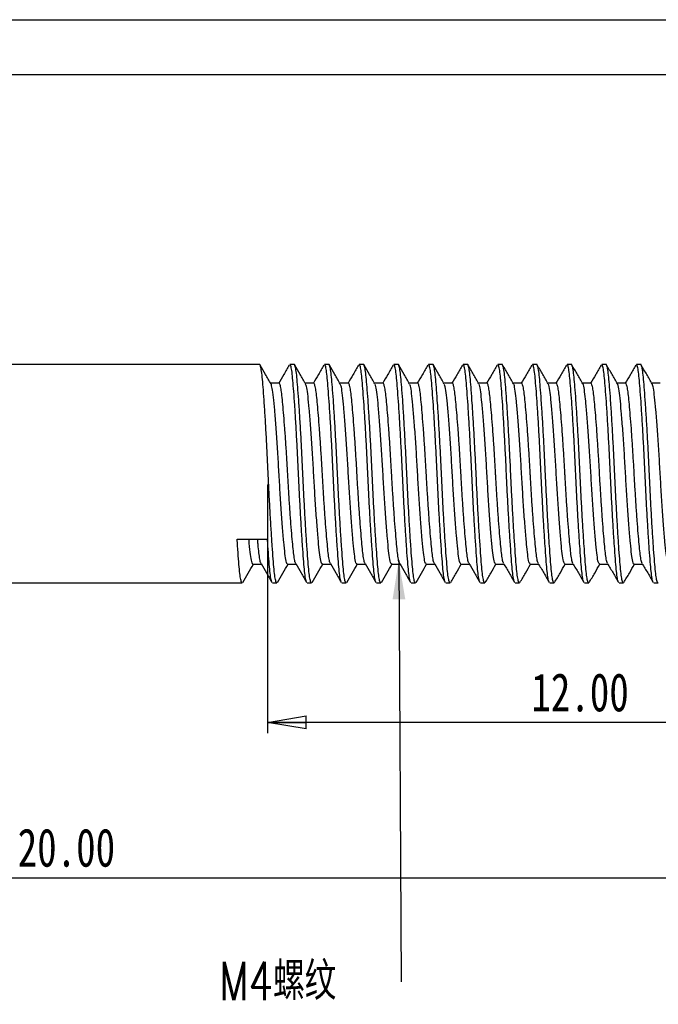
# Model space of a CAD drawing. Header units: millimetres. Extents: x 0 to 297, y 0 to 210.
# Tile 3 of 5: x 115 to 173, y 120 to 210. Entities that reach past the tile are written whole.
import ezdxf

# ---------------------------------------------------------------- set-up
doc = ezdxf.new("R2010")
doc.units = ezdxf.units.MM
doc.layers.add('图层0', color=7, linetype='Continuous', lineweight=25)
doc.styles.add('SLDTEXTSTYLE1', font='TXT', dxfattribs={"width": 0.75, "bigfont": 'bigfont'})
doc.styles.add('SLDTEXTSTYLE9', font='TXT', dxfattribs={"width": 0.75})
doc.dimstyles.new('SLDDIMSTYLE1', dxfattribs={"dimtxt": 3.5, "dimasz": 3.556, "dimexe": 0, "dimexo": 0.0625, "dimgap": 0.875, "dimtad": 1, "dimlfac": 0.2, "dimrnd": 1e-09, "dimzin": 4, "dimdsep": 46, "dimtxsty": 'SLDTEXTSTYLE9', "dimblk1": 'CLOSED', "dimblk2": 'CLOSED', "dimsah": 1, "dimcen": 0.09, "dimadec": 0, "dimazin": 1, "dimtfac": 1, "dimtofl": 0, "dimtmove": 0, "dimatfit": 3, "dimldrblk": 'CLOSED', "dimfxl": 0, "dimfrac": 2, "dimtolj": 1, "dimtzin": 12, "dimarcsym": 0})
doc.dimstyles.new('SLDDIMSTYLE2', dxfattribs={"dimtxt": 0.18, "dimasz": 3.556, "dimexe": 0, "dimexo": 0.0625, "dimgap": 0, "dimtad": 0, "dimtih": 1, "dimtoh": 1, "dimdec": 0, "dimrnd": 1e-09, "dimzin": 0, "dimdsep": 46, "dimtxsty": 'Standard', "dimsah": 1, "dimcen": 0.09, "dimadec": 0, "dimazin": 0, "dimtfac": 3.556, "dimtdec": 0, "dimtofl": 0, "dimtmove": 0, "dimatfit": 3, "dimfxl": 0, "dimfrac": 2, "dimtolj": 1, "dimtzin": 0, "dimarcsym": 0})

# ---------------------------------------------------------------- blocks, each defined once
blk = doc.blocks.new('_Closed')
at = {"color": 0, "linetype": 'ByBlock', "lineweight": -2}
for p, q in [((-1, 0.166667), (0, 0)), ((-1, 0.166667), (-1, -0.166667)), ((0, 0), (-1, -0.166667)), ((0, 0), (-1, 0))]:
    blk.add_line(p, q, dxfattribs=at)
blk = doc.blocks.new('_D_3')
at = {"layer": '图层0'}
for p, q in [((137.481, 167.413), (137.481, 144.635)), ((197.481, 167.413), (197.481, 144.635)), ((197.481, 145.635), (137.481, 145.635))]:
    blk.add_line(p, q, dxfattribs=at)
at = {"layer": '图层0', "xscale": 3.556, "yscale": 3.556, "rotation": 180.0000000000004}
blk.add_blockref('_Closed', (137.481, 145.635, 9.5), dxfattribs=at)
at = {"layer": '图层0', "xscale": 3.556, "yscale": 3.556}
blk.add_blockref('_Closed', (197.481, 145.635, 9.5), dxfattribs=at)
at = {"layer": '图层0', "insert": (161.663, 150.147), "char_height": 3.5, "attachment_point": 1, "style": 'SLDTEXTSTYLE9'}
blk.add_mtext('12.00', dxfattribs=at)
blk = doc.blocks.new('_D_6')
at = {"layer": '图层0'}
for p, q in [((197.481, 158.413), (197.481, 130.41)), ((97.481, 157.413), (97.481, 130.41)), ((97.481, 131.41), (197.481, 131.41))]:
    blk.add_line(p, q, dxfattribs=at)
at = {"layer": '图层0', "xscale": 3.556, "yscale": 3.556, "rotation": 180.0000000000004}
blk.add_blockref('_Closed', (97.481, 131.41), dxfattribs=at)
at = {"layer": '图层0', "xscale": 3.556, "yscale": 3.556}
blk.add_blockref('_Closed', (197.481, 131.41), dxfattribs=at)
at = {"layer": '图层0', "insert": (114.6, 135.922), "char_height": 3.5, "attachment_point": 1, "style": 'SLDTEXTSTYLE9'}
blk.add_mtext('20.00', dxfattribs=at)
blk = doc.blocks.new('SW_NOTE_0')
at = {"layer": '图层0', "color": 0, "insert": (-16.67, 1.821), "char_height": 3.5, "attachment_point": 1, "style": 'SLDTEXTSTYLE1'}
blk.add_mtext('M4螺纹', dxfattribs=at)

msp = doc.modelspace()

# ---------------------------------------------------------------- linework, layer by layer
at = {"color": 7, "linetype": 'Continuous', "lineweight": 25}
for p, q in [((136.759, 178.413), (97.481, 178.413)), ((139.934, 178.413), (139.538, 178.413)), ((143.109, 178.413), (142.713, 178.413)), ((146.284, 178.413), (145.888, 178.413)), ((149.459, 178.413), (149.063, 178.413)), ((152.634, 178.413), (152.238, 178.413)), ((155.809, 178.413), (155.413, 178.413)), ((158.984, 178.413), (158.588, 178.413)), ((162.159, 178.413), (161.763, 178.413)), ((165.334, 178.413), (164.938, 178.413)), ((168.509, 178.413), (168.113, 178.413)), ((171.684, 178.413), (171.288, 178.413)), ((134.706, 162.416), (137.484, 162.416)), ((97.481, 158.413), (135.172, 158.413)), ((137.95, 158.413), (138.347, 158.413)), ((141.125, 158.413), (141.522, 158.413)), ((144.3, 158.413), (144.697, 158.413)), ((147.475, 158.413), (147.872, 158.413)), ((150.65, 158.413), (151.047, 158.413)), ((153.825, 158.413), (154.222, 158.413)), ((157, 158.413), (157.397, 158.413)), ((160.175, 158.413), (160.572, 158.413)), ((163.35, 158.413), (163.747, 158.413)), ((166.525, 158.413), (166.922, 158.413)), ((169.7, 158.413), (170.097, 158.413)), ((172.875, 158.413), (173.272, 158.413))]:
    msp.add_line(p, q, dxfattribs=at)
for points, knots in [([(138.347, 158.426), (138.319, 158.446), (138.259, 158.487), (138.172, 158.925), (138.09, 159.623), (138.011, 160.581), (137.922, 161.784), (137.828, 163.213), (137.735, 164.807), (137.645, 166.49), (137.586, 167.709), (137.53, 168.909), (137.472, 170.126), (137.383, 171.814), (137.29, 173.424), (137.196, 174.877), (137.107, 176.111), (137.026, 177.096), (136.945, 177.839), (136.856, 178.276), (136.793, 178.462), (136.76, 178.41), (136.759, 178.408)], [0, 0, 0, 0, 0.051312, 0.107069, 0.161215, 0.214966, 0.270453, 0.326916, 0.383481, 0.439262, 0.493449, 0.500011, 0.55395, 0.609577, 0.666091, 0.722615, 0.778269, 0.83225, 0.886148, 0.941747, 0.998252, 1, 1, 1, 1]), ([(137.811, 176.642), (137.643, 176.932), (137.308, 177.508), (136.975, 178.083), (136.809, 178.369)], [0, 0, 0, 0, 0.503711, 1, 1, 1, 1]), ([(139.488, 178.369), (139.32, 178.078), (138.986, 177.502), (138.652, 176.927), (138.486, 176.642)], [0, 0, 0, 0, 0.504272, 1, 1, 1, 1]), ([(141.075, 158.495), (141.064, 158.506), (141.021, 158.547), (140.95, 158.933), (140.868, 159.621), (140.789, 160.582), (140.7, 161.784), (140.607, 163.213), (140.513, 164.807), (140.423, 166.491), (140.341, 168.201), (140.261, 169.915), (140.172, 171.608), (140.079, 173.232), (139.986, 174.708), (139.895, 175.972), (139.813, 176.987), (139.734, 177.762), (139.645, 178.234), (139.578, 178.459), (139.543, 178.396), (139.538, 178.387)], [0, 0, 0, 0, 0.021843, 0.079334, 0.135164, 0.190586, 0.247799, 0.306018, 0.364341, 0.421858, 0.477729, 0.533118, 0.590301, 0.648508, 0.706839, 0.76438, 0.820294, 0.87565, 0.932804, 0.990998, 1, 1, 1, 1]), ([(141.522, 158.426), (141.494, 158.446), (141.434, 158.487), (141.347, 158.925), (141.265, 159.623), (141.186, 160.581), (141.097, 161.784), (141.003, 163.213), (140.91, 164.807), (140.82, 166.49), (140.761, 167.709), (140.705, 168.909), (140.647, 170.126), (140.558, 171.814), (140.465, 173.424), (140.371, 174.877), (140.282, 176.111), (140.201, 177.096), (140.12, 177.839), (140.031, 178.276), (139.968, 178.462), (139.935, 178.41), (139.934, 178.408)], [0, 0, 0, 0, 0.0513121, 0.1070689, 0.1612152, 0.2149657, 0.2704532, 0.3269162, 0.3834806, 0.4392624, 0.4934492, 0.5000109, 0.5539504, 0.6095767, 0.6660915, 0.7226154, 0.7782685, 0.8322499, 0.8861481, 0.9417473, 0.9982525, 1, 1, 1, 1]), ([(140.986, 176.642), (140.818, 176.932), (140.483, 177.508), (140.15, 178.083), (139.984, 178.369)], [0, 0, 0, 0, 0.503503, 1, 1, 1, 1]), ([(142.663, 178.369), (142.495, 178.079), (142.171, 177.52), (141.847, 176.962), (141.691, 176.695)], [0, 0, 0, 0, 0.5198127, 1, 1, 1, 1]), ([(144.25, 158.495), (144.239, 158.506), (144.196, 158.547), (144.125, 158.933), (144.043, 159.621), (143.964, 160.582), (143.875, 161.784), (143.782, 163.213), (143.688, 164.807), (143.598, 166.491), (143.516, 168.201), (143.436, 169.915), (143.347, 171.608), (143.254, 173.232), (143.161, 174.708), (143.07, 175.972), (142.988, 176.987), (142.909, 177.762), (142.82, 178.234), (142.753, 178.459), (142.718, 178.396), (142.713, 178.387)], [0, 0, 0, 0, 0.0218475, 0.0793379, 0.1351678, 0.1905895, 0.2478022, 0.3060208, 0.3643438, 0.42186, 0.4777317, 0.5331198, 0.5903028, 0.6485096, 0.7068397, 0.7643814, 0.8202945, 0.8756509, 0.9328038, 0.9909984, 1, 1, 1, 1]), ([(144.697, 158.426), (144.669, 158.446), (144.609, 158.487), (144.522, 158.925), (144.44, 159.623), (144.361, 160.581), (144.272, 161.784), (144.178, 163.213), (144.085, 164.807), (143.995, 166.49), (143.936, 167.709), (143.88, 168.909), (143.822, 170.126), (143.733, 171.814), (143.64, 173.424), (143.546, 174.877), (143.457, 176.111), (143.376, 177.096), (143.295, 177.839), (143.206, 178.276), (143.143, 178.462), (143.11, 178.41), (143.109, 178.408)], [0, 0, 0, 0, 0.051312, 0.107069, 0.161215, 0.214966, 0.270453, 0.326916, 0.383481, 0.439262, 0.493449, 0.500011, 0.55395, 0.609577, 0.666091, 0.722615, 0.778269, 0.83225, 0.886148, 0.941747, 0.998252, 1, 1, 1, 1]), ([(144.161, 176.642), (143.993, 176.932), (143.659, 177.508), (143.325, 178.083), (143.159, 178.369)], [0, 0, 0, 0, 0.503295, 1, 1, 1, 1]), ([(145.838, 178.369), (145.67, 178.079), (145.346, 177.52), (145.022, 176.963), (144.866, 176.695)], [0, 0, 0, 0, 0.519574, 1, 1, 1, 1]), ([(147.425, 158.495), (147.414, 158.506), (147.371, 158.547), (147.3, 158.933), (147.218, 159.621), (147.139, 160.582), (147.05, 161.784), (146.957, 163.213), (146.863, 164.807), (146.773, 166.491), (146.691, 168.201), (146.611, 169.915), (146.522, 171.608), (146.429, 173.232), (146.336, 174.708), (146.245, 175.972), (146.163, 176.987), (146.084, 177.762), (145.995, 178.234), (145.928, 178.459), (145.893, 178.396), (145.888, 178.387)], [0, 0, 0, 0, 0.021852, 0.079342, 0.135171, 0.190593, 0.247805, 0.306024, 0.364346, 0.421862, 0.477734, 0.533122, 0.590304, 0.648511, 0.706841, 0.764382, 0.820295, 0.875651, 0.932804, 0.990998, 1, 1, 1, 1]), ([(147.872, 158.426), (147.844, 158.446), (147.784, 158.487), (147.697, 158.925), (147.615, 159.623), (147.536, 160.581), (147.447, 161.784), (147.353, 163.213), (147.26, 164.807), (147.17, 166.49), (147.111, 167.709), (147.055, 168.909), (146.997, 170.126), (146.908, 171.814), (146.815, 173.424), (146.721, 174.877), (146.632, 176.111), (146.551, 177.096), (146.47, 177.839), (146.381, 178.276), (146.318, 178.462), (146.285, 178.41), (146.284, 178.408)], [0, 0, 0, 0, 0.0513121, 0.1070689, 0.1612152, 0.2149657, 0.2704532, 0.3269162, 0.3834806, 0.4392624, 0.4934492, 0.5000109, 0.5539504, 0.6095767, 0.6660915, 0.7226154, 0.7782685, 0.8322499, 0.8861481, 0.9417473, 0.9982525, 1, 1, 1, 1]), ([(147.336, 176.642), (147.168, 176.932), (146.834, 177.508), (146.5, 178.083), (146.334, 178.369)], [0, 0, 0, 0, 0.503085, 1, 1, 1, 1]), ([(149.013, 178.369), (148.845, 178.079), (148.521, 177.52), (148.197, 176.963), (148.041, 176.695)], [0, 0, 0, 0, 0.519336, 1, 1, 1, 1]), ([(150.6, 158.495), (150.589, 158.506), (150.546, 158.547), (150.475, 158.933), (150.393, 159.621), (150.314, 160.582), (150.225, 161.784), (150.132, 163.213), (150.038, 164.807), (149.948, 166.491), (149.866, 168.201), (149.786, 169.915), (149.697, 171.608), (149.604, 173.232), (149.511, 174.708), (149.42, 175.972), (149.338, 176.987), (149.259, 177.762), (149.17, 178.234), (149.103, 178.459), (149.068, 178.396), (149.063, 178.387)], [0, 0, 0, 0, 0.021856, 0.079345, 0.135175, 0.190596, 0.247808, 0.306027, 0.364349, 0.421865, 0.477736, 0.533124, 0.590306, 0.648512, 0.706842, 0.764383, 0.820296, 0.875652, 0.932804, 0.990998, 1, 1, 1, 1]), ([(151.047, 158.426), (151.019, 158.446), (150.959, 158.487), (150.872, 158.925), (150.79, 159.623), (150.711, 160.581), (150.622, 161.784), (150.528, 163.213), (150.435, 164.807), (150.345, 166.49), (150.286, 167.709), (150.23, 168.909), (150.172, 170.126), (150.083, 171.814), (149.99, 173.424), (149.896, 174.877), (149.807, 176.111), (149.726, 177.096), (149.645, 177.839), (149.556, 178.276), (149.493, 178.462), (149.46, 178.41), (149.459, 178.408)], [0, 0, 0, 0, 0.051312, 0.107069, 0.161215, 0.214966, 0.270453, 0.326916, 0.383481, 0.439262, 0.493449, 0.500011, 0.55395, 0.609577, 0.666091, 0.722615, 0.778269, 0.83225, 0.886148, 0.941747, 0.998252, 1, 1, 1, 1]), ([(150.511, 176.642), (150.343, 176.932), (150.009, 177.507), (149.675, 178.083), (149.509, 178.369)], [0, 0, 0, 0, 0.502874, 1, 1, 1, 1]), ([(152.188, 178.369), (152.02, 178.079), (151.696, 177.52), (151.372, 176.963), (151.216, 176.695)], [0, 0, 0, 0, 0.519098, 1, 1, 1, 1]), ([(153.775, 158.495), (153.764, 158.506), (153.721, 158.547), (153.65, 158.933), (153.568, 159.621), (153.489, 160.582), (153.4, 161.784), (153.307, 163.213), (153.213, 164.807), (153.123, 166.491), (153.041, 168.201), (152.961, 169.915), (152.872, 171.608), (152.779, 173.232), (152.686, 174.708), (152.595, 175.972), (152.513, 176.987), (152.434, 177.762), (152.345, 178.234), (152.278, 178.459), (152.243, 178.396), (152.238, 178.387)], [0, 0, 0, 0, 0.02186, 0.079349, 0.135178, 0.1906, 0.247811, 0.306029, 0.364352, 0.421867, 0.477738, 0.533126, 0.590308, 0.648514, 0.706843, 0.764384, 0.820297, 0.875652, 0.932805, 0.990999, 1, 1, 1, 1]), ([(154.222, 158.426), (154.194, 158.446), (154.134, 158.487), (154.047, 158.925), (153.965, 159.623), (153.886, 160.581), (153.797, 161.784), (153.703, 163.213), (153.61, 164.807), (153.52, 166.49), (153.461, 167.709), (153.405, 168.909), (153.347, 170.126), (153.258, 171.814), (153.165, 173.424), (153.071, 174.877), (152.982, 176.111), (152.901, 177.096), (152.82, 177.839), (152.731, 178.276), (152.668, 178.462), (152.635, 178.41), (152.634, 178.408)], [0, 0, 0, 0, 0.051312, 0.107069, 0.161215, 0.214966, 0.270453, 0.326916, 0.383481, 0.439262, 0.493449, 0.500011, 0.55395, 0.609577, 0.666091, 0.722615, 0.778269, 0.83225, 0.886148, 0.941747, 0.998252, 1, 1, 1, 1]), ([(153.686, 176.642), (153.518, 176.932), (153.184, 177.507), (152.85, 178.083), (152.684, 178.369)], [0, 0, 0, 0, 0.502662, 1, 1, 1, 1]), ([(155.363, 178.369), (155.195, 178.079), (154.871, 177.521), (154.547, 176.963), (154.391, 176.695)], [0, 0, 0, 0, 0.5188605, 1, 1, 1, 1]), ([(156.95, 158.495), (156.939, 158.506), (156.896, 158.547), (156.825, 158.933), (156.743, 159.621), (156.664, 160.582), (156.575, 161.784), (156.482, 163.213), (156.388, 164.807), (156.298, 166.491), (156.216, 168.201), (156.136, 169.915), (156.047, 171.608), (155.954, 173.232), (155.861, 174.708), (155.77, 175.972), (155.688, 176.987), (155.609, 177.762), (155.52, 178.234), (155.453, 178.459), (155.418, 178.396), (155.413, 178.387)], [0, 0, 0, 0, 0.021864, 0.079353, 0.135182, 0.190603, 0.247815, 0.306032, 0.364354, 0.42187, 0.47774, 0.533127, 0.59031, 0.648515, 0.706845, 0.764385, 0.820298, 0.875653, 0.932805, 0.990999, 1, 1, 1, 1]), ([(157.397, 158.426), (157.369, 158.446), (157.309, 158.487), (157.222, 158.925), (157.14, 159.623), (157.061, 160.581), (156.972, 161.784), (156.878, 163.213), (156.785, 164.807), (156.695, 166.49), (156.636, 167.709), (156.58, 168.909), (156.522, 170.126), (156.433, 171.814), (156.34, 173.424), (156.246, 174.877), (156.157, 176.111), (156.076, 177.096), (155.995, 177.839), (155.906, 178.276), (155.843, 178.462), (155.81, 178.41), (155.809, 178.408)], [0, 0, 0, 0, 0.051312, 0.107069, 0.161215, 0.214966, 0.270453, 0.326916, 0.383481, 0.439262, 0.493449, 0.500011, 0.55395, 0.609577, 0.666091, 0.722615, 0.778269, 0.83225, 0.886148, 0.941747, 0.998252, 1, 1, 1, 1]), ([(156.861, 176.642), (156.693, 176.932), (156.359, 177.507), (156.025, 178.083), (155.859, 178.369)], [0, 0, 0, 0, 0.50245, 1, 1, 1, 1]), ([(158.538, 178.369), (158.37, 178.079), (158.046, 177.521), (157.722, 176.963), (157.566, 176.695)], [0, 0, 0, 0, 0.518623, 1, 1, 1, 1]), ([(160.125, 158.495), (160.114, 158.506), (160.071, 158.547), (160, 158.933), (159.918, 159.621), (159.839, 160.582), (159.75, 161.784), (159.657, 163.213), (159.563, 164.807), (159.473, 166.491), (159.391, 168.201), (159.311, 169.915), (159.222, 171.608), (159.129, 173.232), (159.036, 174.708), (158.945, 175.972), (158.863, 176.987), (158.784, 177.762), (158.695, 178.234), (158.628, 178.459), (158.593, 178.396), (158.588, 178.387)], [0, 0, 0, 0, 0.021868, 0.079357, 0.135186, 0.190606, 0.247818, 0.306035, 0.364357, 0.421872, 0.477742, 0.533129, 0.590311, 0.648517, 0.706846, 0.764386, 0.820298, 0.875653, 0.932805, 0.990999, 1, 1, 1, 1]), ([(160.572, 158.426), (160.544, 158.446), (160.484, 158.487), (160.397, 158.925), (160.315, 159.623), (160.236, 160.581), (160.147, 161.784), (160.053, 163.213), (159.96, 164.807), (159.87, 166.49), (159.811, 167.709), (159.755, 168.909), (159.697, 170.126), (159.608, 171.814), (159.515, 173.424), (159.421, 174.877), (159.332, 176.111), (159.251, 177.096), (159.17, 177.839), (159.081, 178.276), (159.018, 178.462), (158.985, 178.41), (158.984, 178.408)], [0, 0, 0, 0, 0.051312, 0.107069, 0.161215, 0.214966, 0.270453, 0.326916, 0.383481, 0.439262, 0.493449, 0.500011, 0.55395, 0.609577, 0.666091, 0.722615, 0.778269, 0.83225, 0.886148, 0.941747, 0.998252, 1, 1, 1, 1]), ([(160.036, 176.642), (159.868, 176.931), (159.534, 177.507), (159.2, 178.083), (159.034, 178.369)], [0, 0, 0, 0, 0.502236, 1, 1, 1, 1]), ([(161.713, 178.369), (161.545, 178.079), (161.221, 177.521), (160.897, 176.963), (160.741, 176.695)], [0, 0, 0, 0, 0.518387, 1, 1, 1, 1]), ([(163.3, 158.495), (163.289, 158.506), (163.246, 158.547), (163.175, 158.933), (163.093, 159.621), (163.014, 160.582), (162.925, 161.784), (162.832, 163.213), (162.738, 164.807), (162.648, 166.491), (162.566, 168.201), (162.486, 169.915), (162.397, 171.608), (162.304, 173.232), (162.211, 174.708), (162.12, 175.972), (162.038, 176.987), (161.959, 177.762), (161.87, 178.234), (161.803, 178.459), (161.768, 178.396), (161.763, 178.387)], [0, 0, 0, 0, 0.021872, 0.079361, 0.135189, 0.19061, 0.247821, 0.306038, 0.36436, 0.421874, 0.477745, 0.533131, 0.590313, 0.648518, 0.706847, 0.764387, 0.820299, 0.875654, 0.932805, 0.990999, 1, 1, 1, 1]), ([(163.747, 158.426), (163.719, 158.446), (163.659, 158.487), (163.572, 158.925), (163.49, 159.623), (163.411, 160.581), (163.322, 161.784), (163.228, 163.213), (163.135, 164.807), (163.045, 166.49), (162.986, 167.709), (162.93, 168.909), (162.872, 170.126), (162.783, 171.814), (162.69, 173.424), (162.596, 174.877), (162.507, 176.111), (162.426, 177.096), (162.345, 177.839), (162.256, 178.276), (162.193, 178.462), (162.16, 178.41), (162.159, 178.408)], [0, 0, 0, 0, 0.051312, 0.107069, 0.161215, 0.214966, 0.270453, 0.326916, 0.383481, 0.439262, 0.493449, 0.500011, 0.55395, 0.609577, 0.666091, 0.722615, 0.778269, 0.83225, 0.886148, 0.941747, 0.998252, 1, 1, 1, 1]), ([(163.211, 176.642), (163.043, 176.931), (162.709, 177.507), (162.375, 178.082), (162.209, 178.369)], [0, 0, 0, 0, 0.502021, 1, 1, 1, 1]), ([(164.888, 178.369), (164.72, 178.08), (164.396, 177.521), (164.072, 176.963), (163.916, 176.695)], [0, 0, 0, 0, 0.51815, 1, 1, 1, 1]), ([(166.475, 158.495), (166.464, 158.506), (166.421, 158.547), (166.35, 158.933), (166.268, 159.621), (166.189, 160.582), (166.1, 161.784), (166.007, 163.213), (165.913, 164.807), (165.823, 166.491), (165.741, 168.201), (165.661, 169.915), (165.572, 171.608), (165.479, 173.232), (165.386, 174.708), (165.295, 175.972), (165.213, 176.987), (165.134, 177.762), (165.045, 178.234), (164.978, 178.459), (164.943, 178.396), (164.938, 178.387)], [0, 0, 0, 0, 0.021876, 0.079365, 0.135193, 0.190613, 0.247824, 0.306041, 0.364362, 0.421877, 0.477747, 0.533133, 0.590315, 0.64852, 0.706848, 0.764388, 0.8203, 0.875654, 0.932806, 0.990999, 1, 1, 1, 1]), ([(166.922, 158.426), (166.894, 158.446), (166.834, 158.487), (166.747, 158.925), (166.665, 159.623), (166.586, 160.581), (166.497, 161.784), (166.403, 163.213), (166.31, 164.807), (166.22, 166.49), (166.161, 167.709), (166.105, 168.909), (166.047, 170.126), (165.958, 171.814), (165.865, 173.424), (165.771, 174.877), (165.682, 176.111), (165.601, 177.096), (165.52, 177.839), (165.431, 178.276), (165.368, 178.462), (165.335, 178.41), (165.334, 178.408)], [0, 0, 0, 0, 0.051312, 0.107069, 0.161215, 0.214966, 0.270453, 0.326916, 0.383481, 0.439262, 0.493449, 0.500011, 0.55395, 0.609577, 0.666091, 0.722615, 0.778269, 0.83225, 0.886148, 0.941747, 0.998252, 1, 1, 1, 1]), ([(166.386, 176.642), (166.218, 176.931), (165.884, 177.507), (165.55, 178.082), (165.384, 178.369)], [0, 0, 0, 0, 0.501806, 1, 1, 1, 1]), ([(168.063, 178.369), (167.895, 178.08), (167.572, 177.521), (167.248, 176.964), (167.091, 176.695)], [0, 0, 0, 0, 0.517915, 1, 1, 1, 1]), ([(169.65, 158.495), (169.639, 158.506), (169.596, 158.547), (169.525, 158.933), (169.443, 159.621), (169.364, 160.582), (169.275, 161.784), (169.182, 163.213), (169.088, 164.807), (168.998, 166.491), (168.916, 168.201), (168.836, 169.915), (168.747, 171.608), (168.654, 173.232), (168.561, 174.708), (168.47, 175.972), (168.388, 176.987), (168.309, 177.762), (168.22, 178.234), (168.153, 178.459), (168.118, 178.396), (168.113, 178.387)], [0, 0, 0, 0, 0.02188, 0.079368, 0.135196, 0.190616, 0.247827, 0.306044, 0.364365, 0.421879, 0.477749, 0.533135, 0.590316, 0.648521, 0.706849, 0.764389, 0.8203, 0.875655, 0.932806, 0.990999, 1, 1, 1, 1]), ([(170.097, 158.426), (170.069, 158.446), (170.009, 158.487), (169.922, 158.925), (169.84, 159.623), (169.761, 160.581), (169.672, 161.784), (169.578, 163.213), (169.485, 164.807), (169.395, 166.49), (169.336, 167.709), (169.28, 168.909), (169.222, 170.126), (169.133, 171.814), (169.04, 173.424), (168.946, 174.877), (168.857, 176.111), (168.776, 177.096), (168.695, 177.839), (168.606, 178.276), (168.543, 178.462), (168.51, 178.41), (168.509, 178.408)], [0, 0, 0, 0, 0.0513121, 0.1070689, 0.1612152, 0.2149657, 0.2704532, 0.3269162, 0.3834806, 0.4392624, 0.4934492, 0.5000109, 0.5539504, 0.6095767, 0.6660915, 0.7226154, 0.7782685, 0.8322499, 0.8861481, 0.9417473, 0.9982525, 1, 1, 1, 1]), ([(169.561, 176.642), (169.393, 176.931), (169.059, 177.507), (168.726, 178.082), (168.559, 178.369)], [0, 0, 0, 0, 0.50159, 1, 1, 1, 1]), ([(171.238, 178.369), (171.07, 178.08), (170.747, 177.522), (170.423, 176.964), (170.266, 176.695)], [0, 0, 0, 0, 0.517679, 1, 1, 1, 1]), ([(172.825, 158.495), (172.814, 158.506), (172.771, 158.547), (172.7, 158.933), (172.618, 159.621), (172.539, 160.582), (172.45, 161.784), (172.357, 163.213), (172.263, 164.807), (172.173, 166.491), (172.091, 168.201), (172.011, 169.915), (171.922, 171.608), (171.829, 173.232), (171.736, 174.708), (171.645, 175.972), (171.563, 176.987), (171.484, 177.762), (171.395, 178.234), (171.328, 178.459), (171.293, 178.396), (171.288, 178.387)], [0, 0, 0, 0, 0.021884, 0.079372, 0.1352, 0.19062, 0.24783, 0.306047, 0.364367, 0.421881, 0.477751, 0.533137, 0.590318, 0.648523, 0.706851, 0.76439, 0.820301, 0.875655, 0.932806, 0.990999, 1, 1, 1, 1]), ([(173.272, 158.426), (173.244, 158.446), (173.184, 158.487), (173.097, 158.925), (173.015, 159.623), (172.936, 160.581), (172.847, 161.784), (172.753, 163.213), (172.66, 164.807), (172.57, 166.49), (172.511, 167.709), (172.455, 168.909), (172.397, 170.126), (172.308, 171.814), (172.215, 173.424), (172.121, 174.877), (172.032, 176.111), (171.951, 177.096), (171.87, 177.839), (171.781, 178.276), (171.718, 178.462), (171.685, 178.41), (171.684, 178.408)], [0, 0, 0, 0, 0.051312, 0.107069, 0.161215, 0.214966, 0.270453, 0.326916, 0.383481, 0.439262, 0.493449, 0.500011, 0.55395, 0.609577, 0.666091, 0.722615, 0.778269, 0.83225, 0.886148, 0.941747, 0.998252, 1, 1, 1, 1]), ([(172.736, 176.642), (172.569, 176.931), (172.234, 177.506), (171.901, 178.082), (171.734, 178.369)], [0, 0, 0, 0, 0.5013726, 1, 1, 1, 1]), ([(138.545, 176.695), (138.412, 176.695), (138.157, 176.694), (137.902, 176.695), (137.781, 176.695)], [0, 0, 0, 0, 0.524207, 1, 1, 1, 1]), ([(139.339, 160.153), (139.335, 160.146), (139.289, 160.072), (139.202, 160.363), (139.09, 161.029), (138.983, 162.123), (138.861, 163.554), (138.737, 165.271), (138.616, 167.134), (138.512, 169.046), (138.396, 170.934), (138.272, 172.716), (138.148, 174.26), (138.035, 175.459), (137.93, 176.313), (137.85, 176.529), (137.81, 176.637)], [0, 0, 0, 0, 0.008117, 0.085968, 0.161488, 0.23602, 0.313367, 0.391609, 0.468578, 0.542784, 0.618858, 0.696908, 0.774798, 0.850419, 0.924878, 1, 1, 1, 1]), ([(140.074, 160.21), (140.065, 160.217), (140.026, 160.252), (139.958, 160.564), (139.876, 161.132), (139.796, 161.928), (139.707, 162.923), (139.614, 164.107), (139.521, 165.427), (139.431, 166.821), (139.371, 167.83), (139.316, 168.824), (139.258, 169.832), (139.169, 171.23), (139.076, 172.563), (138.982, 173.766), (138.892, 174.788), (138.812, 175.604), (138.731, 176.219), (138.642, 176.581), (138.578, 176.735), (138.546, 176.692), (138.545, 176.69)], [0, 0, 0, 0, 0.0160519, 0.0738661, 0.1300066, 0.1857359, 0.2432702, 0.3018185, 0.3604722, 0.4183124, 0.474495, 0.481298, 0.5372235, 0.5949022, 0.6535043, 0.7121159, 0.7698224, 0.8257915, 0.8816742, 0.9393247, 0.9979168, 1, 1, 1, 1]), ([(141.72, 176.695), (141.587, 176.695), (141.332, 176.694), (141.077, 176.695), (140.956, 176.695)], [0, 0, 0, 0, 0.523929, 1, 1, 1, 1]), ([(142.514, 160.168), (142.506, 160.157), (142.456, 160.088), (142.366, 160.406), (142.256, 161.115), (142.147, 162.242), (142.025, 163.703), (141.9, 165.44), (141.781, 167.311), (141.677, 169.223), (141.56, 171.106), (141.435, 172.871), (141.312, 174.387), (141.2, 175.551), (141.097, 176.349), (141.022, 176.532), (140.985, 176.619)], [0, 0, 0, 0, 0.015373, 0.093102, 0.168318, 0.243116, 0.320644, 0.398866, 0.47562, 0.549753, 0.626101, 0.704237, 0.782011, 0.857333, 0.932038, 1, 1, 1, 1]), ([(143.249, 160.21), (143.24, 160.217), (143.201, 160.252), (143.133, 160.564), (143.051, 161.132), (142.971, 161.928), (142.882, 162.923), (142.789, 164.107), (142.696, 165.427), (142.606, 166.821), (142.546, 167.83), (142.491, 168.824), (142.433, 169.832), (142.344, 171.23), (142.251, 172.563), (142.157, 173.766), (142.067, 174.788), (141.987, 175.604), (141.906, 176.219), (141.817, 176.581), (141.753, 176.735), (141.721, 176.692), (141.72, 176.69)], [0, 0, 0, 0, 0.016055, 0.07387, 0.130011, 0.185741, 0.243275, 0.301824, 0.360478, 0.418319, 0.474502, 0.481305, 0.537231, 0.59491, 0.653512, 0.712125, 0.769831, 0.825801, 0.881684, 0.939335, 0.997928, 1, 1, 1, 1]), ([(144.895, 176.695), (144.762, 176.695), (144.507, 176.694), (144.252, 176.695), (144.131, 176.695)], [0, 0, 0, 0, 0.523649, 1, 1, 1, 1]), ([(145.689, 160.179), (145.677, 160.166), (145.624, 160.104), (145.53, 160.454), (145.421, 161.204), (145.311, 162.363), (145.188, 163.855), (145.064, 165.61), (144.946, 167.488), (144.842, 169.401), (144.723, 171.276), (144.599, 173.024), (144.476, 174.51), (144.366, 175.64), (144.265, 176.384), (144.193, 176.536), (144.16, 176.604)], [0, 0, 0, 0, 0.022638, 0.100223, 0.175123, 0.250243, 0.327932, 0.406114, 0.482633, 0.556752, 0.633357, 0.711558, 0.789194, 0.8642, 0.939211, 1, 1, 1, 1]), ([(146.424, 160.21), (146.415, 160.217), (146.376, 160.252), (146.308, 160.564), (146.226, 161.132), (146.146, 161.928), (146.057, 162.923), (145.964, 164.107), (145.871, 165.427), (145.781, 166.821), (145.721, 167.83), (145.666, 168.824), (145.608, 169.832), (145.519, 171.23), (145.426, 172.563), (145.332, 173.766), (145.242, 174.788), (145.162, 175.604), (145.081, 176.219), (144.992, 176.581), (144.928, 176.735), (144.896, 176.692), (144.895, 176.69)], [0, 0, 0, 0, 0.016059, 0.073874, 0.130015, 0.185745, 0.24328, 0.30183, 0.360484, 0.418325, 0.474509, 0.481312, 0.537238, 0.594918, 0.653521, 0.712133, 0.769841, 0.825811, 0.881694, 0.939345, 0.997938, 1, 1, 1, 1]), ([(148.07, 176.695), (147.937, 176.695), (147.682, 176.694), (147.427, 176.695), (147.306, 176.695)], [0, 0, 0, 0, 0.523367, 1, 1, 1, 1]), ([(148.864, 160.187), (148.848, 160.172), (148.791, 160.122), (148.694, 160.506), (148.587, 161.296), (148.475, 162.487), (148.352, 164.009), (148.227, 165.781), (148.111, 167.665), (148.006, 169.577), (147.887, 171.446), (147.762, 173.174), (147.64, 174.631), (147.532, 175.725), (147.433, 176.418), (147.364, 176.542), (147.335, 176.594)], [0, 0, 0, 0, 0.029906, 0.107328, 0.181953, 0.257394, 0.335224, 0.413345, 0.489612, 0.563776, 0.64062, 0.718864, 0.796344, 0.871055, 0.946392, 1, 1, 1, 1]), ([(149.599, 160.21), (149.59, 160.217), (149.551, 160.252), (149.483, 160.564), (149.401, 161.132), (149.321, 161.928), (149.232, 162.923), (149.139, 164.107), (149.046, 165.427), (148.956, 166.821), (148.896, 167.83), (148.841, 168.824), (148.783, 169.832), (148.694, 171.23), (148.601, 172.563), (148.507, 173.766), (148.417, 174.788), (148.337, 175.604), (148.256, 176.219), (148.167, 176.581), (148.103, 176.735), (148.071, 176.692), (148.07, 176.69)], [0, 0, 0, 0, 0.0160619, 0.0738774, 0.1300193, 0.1857498, 0.2432853, 0.3018351, 0.36049, 0.4183316, 0.4745155, 0.4813186, 0.5372454, 0.5949254, 0.6535288, 0.7121418, 0.7698496, 0.82582, 0.881704, 0.9393558, 0.9979492, 1, 1, 1, 1]), ([(151.245, 176.695), (151.112, 176.695), (150.857, 176.694), (150.602, 176.695), (150.481, 176.695)], [0, 0, 0, 0, 0.523083, 1, 1, 1, 1]), ([(152.039, 160.19), (152.019, 160.178), (151.958, 160.14), (151.858, 160.562), (151.753, 161.392), (151.639, 162.614), (151.515, 164.165), (151.391, 165.952), (151.276, 167.843), (151.171, 169.754), (151.05, 171.614), (150.925, 173.323), (150.804, 174.749), (150.697, 175.807), (150.6, 176.451), (150.535, 176.55), (150.511, 176.587)], [0, 0, 0, 0, 0.037171, 0.114411, 0.18882, 0.264566, 0.342516, 0.420556, 0.496553, 0.570822, 0.647885, 0.726153, 0.803456, 0.877931, 0.953577, 1, 1, 1, 1]), ([(152.774, 160.21), (152.765, 160.217), (152.726, 160.252), (152.658, 160.564), (152.576, 161.132), (152.496, 161.928), (152.407, 162.923), (152.314, 164.107), (152.221, 165.427), (152.131, 166.821), (152.071, 167.83), (152.016, 168.824), (151.958, 169.832), (151.869, 171.23), (151.776, 172.563), (151.682, 173.766), (151.592, 174.788), (151.512, 175.604), (151.431, 176.219), (151.342, 176.581), (151.278, 176.735), (151.246, 176.692), (151.245, 176.69)], [0, 0, 0, 0, 0.016065, 0.073881, 0.130023, 0.185754, 0.24329, 0.301841, 0.360496, 0.418338, 0.474522, 0.481326, 0.537253, 0.594933, 0.653537, 0.71215, 0.769859, 0.82583, 0.881714, 0.939366, 0.99796, 1, 1, 1, 1]), ([(154.42, 176.695), (154.287, 176.695), (154.032, 176.694), (153.777, 176.695), (153.656, 176.695)], [0, 0, 0, 0, 0.522797, 1, 1, 1, 1]), ([(155.214, 160.189), (155.19, 160.181), (155.126, 160.16), (155.023, 160.622), (154.918, 161.49), (154.803, 162.745), (154.678, 164.323), (154.555, 166.125), (154.441, 168.02), (154.335, 169.93), (154.214, 171.782), (154.089, 173.468), (153.968, 174.864), (153.863, 175.885), (153.768, 176.483), (153.707, 176.559), (153.686, 176.585)], [0, 0, 0, 0, 0.0444102, 0.1214497, 0.1957052, 0.2717391, 0.3497926, 0.4277321, 0.5034426, 0.5778784, 0.6551444, 0.7334163, 0.8105252, 0.884826, 0.9607662, 1, 1, 1, 1]), ([(155.949, 160.21), (155.94, 160.217), (155.901, 160.252), (155.833, 160.564), (155.751, 161.132), (155.671, 161.928), (155.582, 162.923), (155.489, 164.107), (155.396, 165.427), (155.306, 166.821), (155.246, 167.83), (155.191, 168.824), (155.133, 169.832), (155.044, 171.23), (154.951, 172.563), (154.857, 173.766), (154.767, 174.788), (154.687, 175.604), (154.606, 176.219), (154.517, 176.581), (154.453, 176.735), (154.421, 176.692), (154.42, 176.69)], [0, 0, 0, 0, 0.016069, 0.073885, 0.130028, 0.185759, 0.243295, 0.301846, 0.360502, 0.418344, 0.474529, 0.481332, 0.53726, 0.594941, 0.653545, 0.712159, 0.769868, 0.825839, 0.881724, 0.939377, 0.997971, 1, 1, 1, 1]), ([(157.595, 176.695), (157.462, 176.695), (157.207, 176.695), (156.952, 176.695), (156.831, 176.695)], [0, 0, 0, 0, 0.522509, 1, 1, 1, 1]), ([(158.389, 160.184), (158.362, 160.183), (158.293, 160.18), (158.187, 160.686), (158.083, 161.592), (157.966, 162.878), (157.842, 164.483), (157.718, 166.298), (157.607, 168.198), (157.499, 170.105), (157.377, 171.947), (157.252, 173.611), (157.132, 174.977), (157.028, 175.96), (156.936, 176.515), (156.878, 176.57), (156.861, 176.587)], [0, 0, 0, 0, 0.05165, 0.12847, 0.20263, 0.278935, 0.357071, 0.43489, 0.510297, 0.584958, 0.662407, 0.740662, 0.817557, 0.891743, 0.967959, 1, 1, 1, 1]), ([(159.124, 160.21), (159.115, 160.217), (159.076, 160.252), (159.008, 160.564), (158.926, 161.132), (158.846, 161.928), (158.757, 162.923), (158.664, 164.107), (158.571, 165.427), (158.481, 166.821), (158.421, 167.83), (158.366, 168.824), (158.308, 169.832), (158.219, 171.23), (158.126, 172.563), (158.032, 173.766), (157.942, 174.788), (157.862, 175.604), (157.781, 176.219), (157.692, 176.581), (157.628, 176.735), (157.596, 176.692), (157.595, 176.69)], [0, 0, 0, 0, 0.016072, 0.073889, 0.130032, 0.185764, 0.243301, 0.301852, 0.360508, 0.418351, 0.474536, 0.481339, 0.537267, 0.594949, 0.653553, 0.712168, 0.769877, 0.825849, 0.881734, 0.939387, 0.997982, 1, 1, 1, 1]), ([(160.77, 176.695), (160.637, 176.695), (160.382, 176.695), (160.127, 176.695), (160.006, 176.695)], [0, 0, 0, 0, 0.52222, 1, 1, 1, 1]), ([(161.564, 160.175), (161.533, 160.183), (161.46, 160.202), (161.352, 160.753), (161.248, 161.697), (161.13, 163.014), (161.005, 164.644), (160.882, 166.472), (160.772, 168.375), (160.663, 170.279), (160.54, 172.112), (160.416, 173.751), (160.297, 175.086), (160.193, 176.032), (160.103, 176.546), (160.049, 176.583), (160.036, 176.592)], [0, 0, 0, 0, 0.058873, 0.135457, 0.209583, 0.286142, 0.36434, 0.442019, 0.517107, 0.592054, 0.669667, 0.747886, 0.82455, 0.898681, 0.975157, 1, 1, 1, 1]), ([(162.299, 160.21), (162.29, 160.217), (162.251, 160.252), (162.183, 160.564), (162.101, 161.132), (162.021, 161.928), (161.932, 162.923), (161.839, 164.107), (161.746, 165.427), (161.656, 166.821), (161.596, 167.83), (161.541, 168.824), (161.483, 169.832), (161.394, 171.23), (161.301, 172.563), (161.207, 173.766), (161.117, 174.788), (161.037, 175.604), (160.956, 176.219), (160.867, 176.581), (160.803, 176.735), (160.771, 176.692), (160.77, 176.69)], [0, 0, 0, 0, 0.016075, 0.073893, 0.130036, 0.185768, 0.243306, 0.301857, 0.360514, 0.418357, 0.474543, 0.481346, 0.537275, 0.594956, 0.653562, 0.712176, 0.769886, 0.825858, 0.881744, 0.939397, 0.997992, 1, 1, 1, 1]), ([(163.945, 176.695), (163.812, 176.695), (163.557, 176.695), (163.303, 176.695), (163.181, 176.695)], [0, 0, 0, 0, 0.521929, 1, 1, 1, 1]), ([(164.739, 160.162), (164.704, 160.182), (164.628, 160.224), (164.517, 160.825), (164.413, 161.805), (164.293, 163.153), (164.169, 164.808), (164.046, 166.646), (163.938, 168.552), (163.827, 170.453), (163.704, 172.274), (163.579, 173.889), (163.462, 175.193), (163.358, 176.099), (163.271, 176.576), (163.22, 176.598), (163.211, 176.602)], [0, 0, 0, 0, 0.066077, 0.142407, 0.216561, 0.293357, 0.371598, 0.449119, 0.523896, 0.599165, 0.676925, 0.755089, 0.831505, 0.905642, 0.982361, 1, 1, 1, 1]), ([(165.474, 160.21), (165.465, 160.217), (165.426, 160.252), (165.358, 160.564), (165.276, 161.132), (165.196, 161.928), (165.107, 162.923), (165.014, 164.107), (164.921, 165.427), (164.831, 166.821), (164.771, 167.83), (164.716, 168.824), (164.658, 169.832), (164.569, 171.23), (164.476, 172.563), (164.382, 173.766), (164.292, 174.788), (164.212, 175.604), (164.131, 176.219), (164.042, 176.581), (163.978, 176.735), (163.946, 176.692), (163.945, 176.69)], [0, 0, 0, 0, 0.016079, 0.073896, 0.13004, 0.185773, 0.243311, 0.301863, 0.36052, 0.418364, 0.47455, 0.481353, 0.537282, 0.594964, 0.65357, 0.712185, 0.769895, 0.825868, 0.881754, 0.939408, 0.998003, 1, 1, 1, 1]), ([(167.12, 176.695), (166.987, 176.695), (166.732, 176.695), (166.478, 176.695), (166.356, 176.695)], [0, 0, 0, 0, 0.521637, 1, 1, 1, 1]), ([(167.914, 160.145), (167.875, 160.179), (167.795, 160.248), (167.682, 160.899), (167.577, 161.915), (167.457, 163.295), (167.332, 164.973), (167.21, 166.821), (167.104, 168.729), (166.991, 170.626), (166.867, 172.435), (166.743, 174.023), (166.627, 175.297), (166.523, 176.162), (166.438, 176.605), (166.391, 176.614), (166.386, 176.616)], [0, 0, 0, 0, 0.073257, 0.149317, 0.223559, 0.300576, 0.378842, 0.456187, 0.530712, 0.606291, 0.684179, 0.762269, 0.838421, 0.912626, 0.989571, 1, 1, 1, 1]), ([(168.649, 160.21), (168.64, 160.217), (168.601, 160.252), (168.533, 160.564), (168.451, 161.132), (168.371, 161.928), (168.282, 162.923), (168.189, 164.107), (168.096, 165.427), (168.006, 166.821), (167.946, 167.83), (167.891, 168.824), (167.833, 169.832), (167.744, 171.23), (167.651, 172.563), (167.557, 173.766), (167.467, 174.788), (167.387, 175.604), (167.306, 176.219), (167.217, 176.581), (167.153, 176.735), (167.121, 176.692), (167.12, 176.69)], [0, 0, 0, 0, 0.0160819, 0.0739001, 0.1300445, 0.1857775, 0.2433157, 0.3018681, 0.3605258, 0.41837, 0.4745565, 0.4813599, 0.5372892, 0.5949719, 0.653578, 0.7121936, 0.7699041, 0.825877, 0.8817635, 0.939418, 0.9980141, 1, 1, 1, 1]), ([(170.295, 176.695), (170.162, 176.695), (169.908, 176.695), (169.653, 176.695), (169.531, 176.695)], [0, 0, 0, 0, 0.521344, 1, 1, 1, 1]), ([(171.089, 160.139), (171.088, 160.136), (171.045, 160.06), (170.961, 160.332), (170.847, 160.964), (170.742, 162.033), (170.62, 163.439), (170.496, 165.14), (170.374, 166.996), (170.269, 168.907), (170.155, 170.799), (170.031, 172.594), (169.907, 174.155), (169.792, 175.397), (169.687, 176.221), (169.606, 176.634), (169.563, 176.633), (169.561, 176.633)], [0, 0, 0, 0, 0.002444, 0.080407, 0.156183, 0.230575, 0.307796, 0.386068, 0.463221, 0.537555, 0.61343, 0.691428, 0.769426, 0.845298, 0.919633, 0.996788, 1, 1, 1, 1]), ([(171.824, 160.21), (171.815, 160.217), (171.776, 160.252), (171.708, 160.564), (171.626, 161.132), (171.546, 161.928), (171.457, 162.923), (171.364, 164.107), (171.271, 165.427), (171.181, 166.821), (171.121, 167.83), (171.066, 168.824), (171.008, 169.832), (170.919, 171.23), (170.826, 172.563), (170.732, 173.766), (170.642, 174.788), (170.562, 175.604), (170.481, 176.219), (170.392, 176.581), (170.328, 176.735), (170.296, 176.692), (170.295, 176.69)], [0, 0, 0, 0, 0.016085, 0.073904, 0.130049, 0.185782, 0.243321, 0.301874, 0.360532, 0.418376, 0.474563, 0.481367, 0.537297, 0.59498, 0.653586, 0.712202, 0.769913, 0.825887, 0.881773, 0.939428, 0.998025, 1, 1, 1, 1]), ([(173.47, 176.695), (173.338, 176.695), (173.083, 176.695), (172.828, 176.695), (172.706, 176.695)], [0, 0, 0, 0, 0.521049, 1, 1, 1, 1]), ([(174.264, 160.157), (174.259, 160.149), (174.212, 160.075), (174.125, 160.372), (174.013, 161.048), (173.906, 162.149), (173.784, 163.586), (173.659, 165.308), (173.539, 167.172), (173.435, 169.084), (173.318, 170.972), (173.194, 172.75), (173.07, 174.288), (172.958, 175.479), (172.853, 176.32), (172.775, 176.529), (172.735, 176.633)], [0, 0, 0, 0, 0.0097, 0.087529, 0.162988, 0.237575, 0.314966, 0.393208, 0.470135, 0.544323, 0.62046, 0.698534, 0.776404, 0.851964, 0.926474, 1, 1, 1, 1]), ([(135.172, 158.426), (135.144, 158.446), (135.084, 158.487), (134.997, 158.925), (134.915, 159.623), (134.836, 160.583), (134.763, 161.551), (134.72, 162.212), (134.706, 162.416)], [0, 0, 0, 0, 0.173757, 0.362564, 0.545918, 0.727932, 0.915828, 1, 1, 1, 1]), ([(136.164, 160.134), (136.164, 160.133), (136.122, 160.057), (136.039, 160.319), (135.924, 160.961), (135.847, 161.705), (135.797, 162.29), (135.786, 162.416)], [0, 0, 0, 0, 0.003512, 0.316185, 0.620249, 0.918363, 1, 1, 1, 1]), ([(136.899, 160.21), (136.89, 160.217), (136.851, 160.252), (136.783, 160.562), (136.701, 161.138), (136.636, 161.767), (136.594, 162.256), (136.58, 162.416)], [0, 0, 0, 0, 0.075457, 0.347285, 0.611245, 0.87327, 1, 1, 1, 1]), ([(137.9, 158.495), (137.889, 158.506), (137.846, 158.547), (137.775, 158.933), (137.693, 159.621), (137.614, 160.583), (137.542, 161.551), (137.498, 162.212), (137.484, 162.416)], [0, 0, 0, 0, 0.079873, 0.290132, 0.494319, 0.697013, 0.906257, 1, 1, 1, 1]), ([(135.222, 158.457), (135.387, 158.743), (135.711, 159.301), (136.035, 159.859), (136.193, 160.132)], [0, 0, 0, 0, 0.511803, 1, 1, 1, 1]), ([(136.164, 160.132), (136.295, 160.132), (136.55, 160.132), (136.805, 160.132), (136.929, 160.132)], [0, 0, 0, 0, 0.513736, 1, 1, 1, 1]), ([(136.898, 160.184), (137.064, 159.899), (137.398, 159.324), (137.732, 158.748), (137.9, 158.457)], [0, 0, 0, 0, 0.4957278, 1, 1, 1, 1]), ([(138.397, 158.457), (138.562, 158.743), (138.886, 159.301), (139.21, 159.859), (139.368, 160.132)], [0, 0, 0, 0, 0.512019, 1, 1, 1, 1]), ([(139.339, 160.132), (139.47, 160.132), (139.725, 160.132), (139.98, 160.132), (140.104, 160.132)], [0, 0, 0, 0, 0.514013, 1, 1, 1, 1]), ([(140.073, 160.184), (140.239, 159.899), (140.573, 159.324), (140.907, 158.748), (141.075, 158.457)], [0, 0, 0, 0, 0.495959, 1, 1, 1, 1]), ([(141.572, 158.457), (141.737, 158.743), (142.061, 159.301), (142.385, 159.859), (142.543, 160.132)], [0, 0, 0, 0, 0.5122348, 1, 1, 1, 1]), ([(142.514, 160.132), (142.645, 160.132), (142.9, 160.132), (143.155, 160.132), (143.279, 160.132)], [0, 0, 0, 0, 0.514293, 1, 1, 1, 1]), ([(143.248, 160.184), (143.414, 159.899), (143.748, 159.324), (144.082, 158.748), (144.25, 158.457)], [0, 0, 0, 0, 0.496191, 1, 1, 1, 1]), ([(144.747, 158.457), (144.912, 158.743), (145.236, 159.301), (145.56, 159.86), (145.718, 160.132)], [0, 0, 0, 0, 0.512452, 1, 1, 1, 1]), ([(145.689, 160.132), (145.82, 160.132), (146.075, 160.132), (146.33, 160.132), (146.454, 160.132)], [0, 0, 0, 0, 0.514575, 1, 1, 1, 1]), ([(146.423, 160.184), (146.589, 159.899), (146.924, 159.324), (147.257, 158.748), (147.425, 158.457)], [0, 0, 0, 0, 0.4964218, 1, 1, 1, 1]), ([(147.922, 158.457), (148.088, 158.743), (148.411, 159.301), (148.735, 159.86), (148.893, 160.132)], [0, 0, 0, 0, 0.51267, 1, 1, 1, 1]), ([(148.864, 160.132), (148.995, 160.132), (149.25, 160.132), (149.505, 160.132), (149.629, 160.132)], [0, 0, 0, 0, 0.514859, 1, 1, 1, 1]), ([(149.598, 160.184), (149.764, 159.898), (150.099, 159.323), (150.432, 158.747), (150.6, 158.457)], [0, 0, 0, 0, 0.496652, 1, 1, 1, 1]), ([(151.097, 158.457), (151.263, 158.744), (151.586, 159.302), (151.91, 159.86), (152.068, 160.132)], [0, 0, 0, 0, 0.5128893, 1, 1, 1, 1]), ([(152.039, 160.132), (152.17, 160.132), (152.425, 160.132), (152.68, 160.132), (152.804, 160.132)], [0, 0, 0, 0, 0.515145, 1, 1, 1, 1]), ([(152.773, 160.184), (152.94, 159.898), (153.274, 159.323), (153.607, 158.747), (153.775, 158.457)], [0, 0, 0, 0, 0.496883, 1, 1, 1, 1]), ([(154.272, 158.457), (154.438, 158.744), (154.761, 159.302), (155.085, 159.86), (155.243, 160.132)], [0, 0, 0, 0, 0.513109, 1, 1, 1, 1]), ([(155.214, 160.132), (155.346, 160.132), (155.6, 160.132), (155.855, 160.132), (155.979, 160.132)], [0, 0, 0, 0, 0.515433, 1, 1, 1, 1]), ([(155.948, 160.184), (156.115, 159.898), (156.449, 159.323), (156.783, 158.747), (156.95, 158.457)], [0, 0, 0, 0, 0.497112, 1, 1, 1, 1]), ([(157.447, 158.457), (157.613, 158.744), (157.936, 159.302), (158.26, 159.86), (158.418, 160.132)], [0, 0, 0, 0, 0.51333, 1, 1, 1, 1]), ([(158.389, 160.132), (158.521, 160.132), (158.775, 160.132), (159.03, 160.132), (159.154, 160.132)], [0, 0, 0, 0, 0.515722, 1, 1, 1, 1]), ([(159.123, 160.184), (159.29, 159.898), (159.624, 159.323), (159.958, 158.747), (160.125, 158.457)], [0, 0, 0, 0, 0.497342, 1, 1, 1, 1]), ([(160.622, 158.457), (160.788, 158.744), (161.111, 159.302), (161.436, 159.86), (161.593, 160.132)], [0, 0, 0, 0, 0.513552, 1, 1, 1, 1]), ([(161.564, 160.132), (161.696, 160.132), (161.951, 160.132), (162.205, 160.132), (162.329, 160.132)], [0, 0, 0, 0, 0.516013, 1, 1, 1, 1]), ([(162.298, 160.184), (162.465, 159.898), (162.799, 159.323), (163.133, 158.747), (163.3, 158.457)], [0, 0, 0, 0, 0.497571, 1, 1, 1, 1]), ([(163.797, 158.457), (163.963, 158.744), (164.287, 159.302), (164.611, 159.86), (164.768, 160.132)], [0, 0, 0, 0, 0.513775, 1, 1, 1, 1]), ([(164.739, 160.132), (164.871, 160.132), (165.126, 160.132), (165.381, 160.132), (165.504, 160.132)], [0, 0, 0, 0, 0.516305, 1, 1, 1, 1]), ([(165.473, 160.184), (165.64, 159.898), (165.974, 159.323), (166.308, 158.747), (166.475, 158.457)], [0, 0, 0, 0, 0.497799, 1, 1, 1, 1]), ([(166.972, 158.457), (167.138, 158.744), (167.462, 159.302), (167.786, 159.86), (167.943, 160.132)], [0, 0, 0, 0, 0.513999, 1, 1, 1, 1]), ([(167.914, 160.132), (168.046, 160.132), (168.301, 160.132), (168.556, 160.132), (168.679, 160.132)], [0, 0, 0, 0, 0.516598, 1, 1, 1, 1]), ([(168.648, 160.184), (168.815, 159.898), (169.149, 159.322), (169.483, 158.746), (169.65, 158.457)], [0, 0, 0, 0, 0.498027, 1, 1, 1, 1]), ([(170.147, 158.457), (170.313, 158.744), (170.637, 159.303), (170.961, 159.861), (171.118, 160.132)], [0, 0, 0, 0, 0.514223, 1, 1, 1, 1]), ([(171.089, 160.132), (171.221, 160.132), (171.476, 160.132), (171.731, 160.132), (171.854, 160.132)], [0, 0, 0, 0, 0.516892, 1, 1, 1, 1]), ([(171.823, 160.184), (171.99, 159.897), (172.324, 159.322), (172.658, 158.746), (172.825, 158.457)], [0, 0, 0, 0, 0.498255, 1, 1, 1, 1])]:
    msp.add_open_spline(points, degree=3, knots=knots, dxfattribs=at)
at = {"layer": '图层0'}
for p, q in [((0, 210), (297, 210)), ((5, 204.983), (292, 204.983))]:
    msp.add_line(p, q, dxfattribs=at)

# ---------------------------------------------------------------- block references
msp.add_blockref('SW_NOTE_0', (149.726, 121.88), dxfattribs=at)

# ---------------------------------------------------------------- dimensions: what is measured, and where the dimension line sits
for base, p1, p2, picture, middle in [((137.481, 148.413), (197.481, 168.413), (137.481, 168.413), '_D_3', (167.481, 148.413)), ((197.481, 131.41), (97.481, 158.413), (197.481, 159.413), '_D_6', (120.419, 131.41))]:
    dim = msp.add_linear_dim(base=base, p1=p1, p2=p2, dimstyle='SLDDIMSTYLE1', dxfattribs=at)
    dim.commit()
    dim.dimension.update_dxf_attribs({"geometry": picture, "text_midpoint": middle, "dimtype": 160})

# ---------------------------------------------------------------- leaders
msp.add_leader([(149.512, 160.453), (149.726, 121.88)], dimstyle='SLDDIMSTYLE2', dxfattribs=at)

doc.saveas('drawing.dxf')
